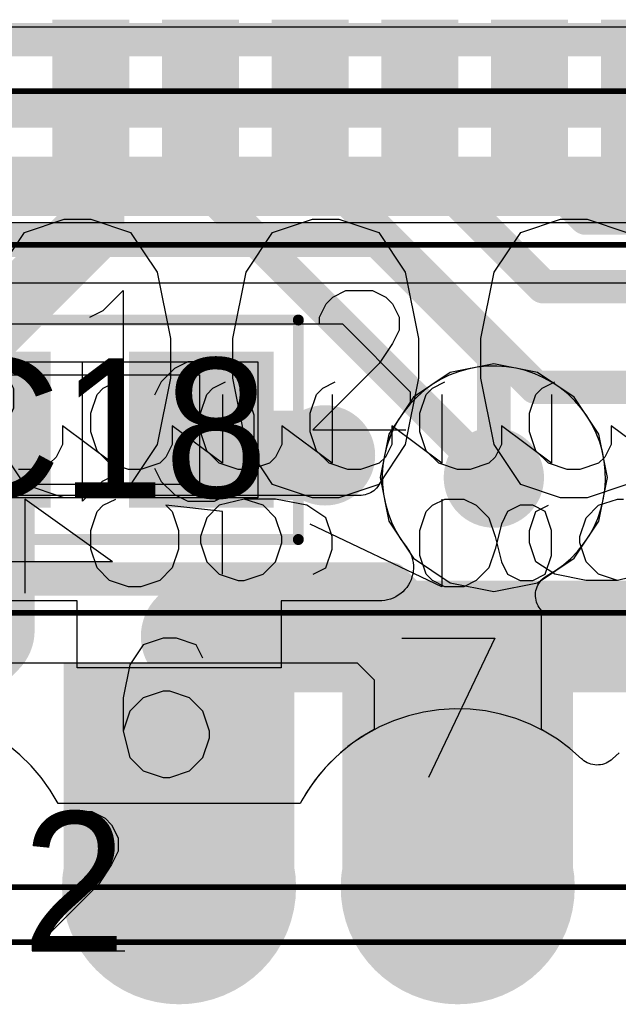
# Model space of a CAD drawing. Header units: millimetres. Extents: x 0 to 559, y 0 to 433.
# Tile 13 of 65: x 90.08 to 92.81, y 89.18 to 93.66. Entities that reach past the tile are written whole.
import ezdxf

# ---------------------------------------------------------------- set-up
doc = ezdxf.new("R2010")
doc.units = ezdxf.units.MM
for name, color, linetype in [('BottomLayer', 5, 'Continuous'), ('BottomOverlay', 54, 'Continuous'), ('BottomPaste', 16, 'Continuous'), ('BottomSolder', 6, 'Continuous'), ('KeepOutLayer', 6, 'Continuous'), ('Mechanical10', 56, 'Continuous'), ('Mechanical11', 56, 'Continuous'), ('Mechanical12', 56, 'Continuous'), ('Mechanical9', 56, 'Continuous'), ('MidLayer1', 16, 'Continuous'), ('MidLayer2', 76, 'Continuous'), ('MultiLayer', 9, 'Continuous'), ('TopLayer', 1, 'Continuous'), ('TopOverlay', 2, 'Continuous'), ('TopPaste', 8, 'Continuous'), ('TopSolder', 216, 'Continuous'), ('ViaHoleLayer', 16, 'Continuous')]:
    doc.layers.add(name, color=color, linetype=linetype)

# ---------------------------------------------------------------- blocks, each defined once
blk = doc.blocks.new('NCS36510_98')
at = {"layer": 'Mechanical10', "const_width": 0.0254}
blk.add_lwpolyline([(-2.8001, 2.1999), (-2.8001, -2.8001)], dxfattribs=at)
at = {"layer": 'Mechanical12'}
blk.add_line((-3.4, -3.4), (-3.4, 3.4), dxfattribs=at)
at = {"layer": 'Mechanical9'}
for p, q in [((-4.9447, 0.1502), (-4.9447, 0.7501)), ((-4.6591, 0.5501), (-5.0875, 0.5501)), ((-4.9447, 0.1502), (-4.6591, 0.5501)), ((-4.5248, 0.5216), (-4.5248, 0.5787)), ((-4.4963, 0.4359), (-4.5248, 0.5216)), ((-4.4677, 0.4073), (-4.4963, 0.4359)), ((-4.4106, 0.3787), (-4.4677, 0.4073)), ((-4.4963, 0.1502), (-4.3249, 0.3787)), ((-4.3249, 0.3787), (-4.4106, 0.3787)), ((-4.9733, 0.2214), (-4.8876, 0.2499)), ((-4.8876, 0.2499), (-4.8019, 0.2499)), ((-4.8019, 0.2499), (-4.7162, 0.2214)), ((-4.4392, 0.2214), (-4.3535, 0.2499)), ((-4.3535, 0.2499), (-4.2678, 0.2499)), ((-4.2678, 0.2499), (-4.1821, 0.2214)), ((-5.0304, 0.1642), (-4.9733, 0.2214)), ((-4.7162, 0.2214), (-4.6876, 0.1928)), ((-4.6876, 0.1928), (-4.6591, 0.1357)), ((-4.4963, 0.1642), (-4.4392, 0.2214)), ((-4.1821, 0.2214), (-4.1535, 0.1928)), ((-4.1535, 0.1928), (-4.125, 0.1357)), ((-5.059, 0.0786), (-5.0304, 0.1642)), ((-4.5248, 0.0786), (-4.4963, 0.1642)), ((-4.1821, 0.1502), (-4.4963, 0.1502)), ((-5.059, 0.0214), (-5.059, 0.0786)), ((-4.5248, 0.0214), (-4.5248, 0.0786)), ((-5.0304, -0.0643), (-5.059, 0.0214)), ((-4.4963, -0.0643), (-4.5248, 0.0214)), ((-4.9733, -0.1214), (-5.0304, -0.0643)), ((-4.4677, -0.0928), (-4.4963, -0.0643)), ((-4.8876, -0.1499), (-4.9733, -0.1214)), ((-4.7162, -0.1214), (-4.8019, -0.1499)), ((-4.7162, -0.3499), (-4.6876, -0.0928)), ((-4.6876, -0.0928), (-4.7162, -0.1214)), ((-4.4963, -0.3499), (-4.3249, -0.1214)), ((-4.4106, -0.1214), (-4.4677, -0.0928)), ((-4.3249, -0.1214), (-4.4106, -0.1214)), ((-4.8019, -0.1499), (-4.8876, -0.1499)), ((-4.859, -0.2499), (-4.9447, -0.2785)), ((-4.8305, -0.2499), (-4.859, -0.2499)), ((-4.7448, -0.2785), (-4.8305, -0.2499)), ((-4.4392, -0.2785), (-4.3535, -0.2499)), ((-4.3535, -0.2499), (-4.2678, -0.2499)), ((-4.2678, -0.2499), (-4.1821, -0.2785)), ((-4.9447, -0.2785), (-5.0018, -0.3356)), ((-4.6876, -0.3356), (-4.7448, -0.2785)), ((-4.4963, -0.3356), (-4.4392, -0.2785)), ((-4.1821, -0.2785), (-4.1535, -0.3071)), ((-4.1535, -0.3071), (-4.125, -0.3642)), ((-5.0018, -0.3356), (-5.0304, -0.4213)), ((-5.0018, -0.3499), (-4.7162, -0.3499)), ((-4.6591, -0.4499), (-4.6876, -0.3356)), ((-4.5248, -0.4213), (-4.4963, -0.3356)), ((-4.1821, -0.3499), (-4.4963, -0.3499)), ((-5.0304, -0.4213), (-5.0304, -0.4499)), ((-4.5248, -0.4784), (-4.5248, -0.4213)), ((-5.0304, -0.4499), (-5.0018, -0.5356)), ((-4.6876, -0.5356), (-4.6591, -0.4499)), ((-4.6591, -0.5927), (-4.6591, -0.4499)), ((-4.4963, -0.5641), (-4.5248, -0.4784)), ((-5.0018, -0.5356), (-4.9447, -0.5927)), ((-4.7448, -0.5927), (-4.6876, -0.5356)), ((-4.4677, -0.5927), (-4.4963, -0.5641)), ((-4.9447, -0.5927), (-4.859, -0.6213)), ((-4.859, -0.6213), (-4.8305, -0.6213)), ((-4.8305, -0.6213), (-4.7448, -0.5927)), ((-4.6876, -0.7355), (-4.6591, -0.5927)), ((-4.4963, -0.8498), (-4.3249, -0.6213)), ((-4.4106, -0.6213), (-4.4677, -0.5927)), ((-4.3249, -0.6213), (-4.4106, -0.6213)), ((-5.059, -1.3499), (-4.7733, -0.7501)), ((-4.7448, -0.8212), (-4.6876, -0.7355)), ((-4.4392, -0.7786), (-4.3535, -0.7501)), ((-4.3535, -0.7501), (-4.2678, -0.7501)), ((-4.2678, -0.7501), (-4.1821, -0.7786)), ((-5.0018, -0.7641), (-4.9733, -0.8212)), ((-4.4963, -0.8358), (-4.4392, -0.7786)), ((-4.1821, -0.7786), (-4.1535, -0.8072)), ((-4.1535, -0.8072), (-4.125, -0.8643)), ((-4.9733, -0.8212), (-4.8876, -0.8498)), ((-4.8876, -0.8498), (-4.8305, -0.8498)), ((-4.8305, -0.8498), (-4.7448, -0.8212)), ((-4.5248, -0.9214), (-4.4963, -0.8358)), ((-4.1821, -0.8498), (-4.4963, -0.8498)), ((-4.5248, -0.9786), (-4.5248, -0.9214)), ((-4.4963, -1.0643), (-4.5248, -0.9786)), ((-4.4677, -1.0928), (-4.4963, -1.0643)), ((-4.4963, -1.3499), (-4.3249, -1.1214)), ((-4.4106, -1.1214), (-4.4677, -1.0928)), ((-4.3249, -1.1214), (-4.4106, -1.1214)), ((-5.0018, -1.2785), (-4.9161, -1.2499)), ((-4.9161, -1.2499), (-4.8019, -1.2499)), ((-4.8019, -1.2499), (-4.7162, -1.2785)), ((-4.4392, -1.2785), (-4.3535, -1.2499)), ((-4.3535, -1.2499), (-4.2678, -1.2499)), ((-4.2678, -1.2499), (-4.1821, -1.2785)), ((-5.0304, -1.3071), (-5.0018, -1.2785)), ((-4.7162, -1.2785), (-4.6876, -1.3071)), ((-4.4963, -1.3356), (-4.4392, -1.2785)), ((-4.1821, -1.2785), (-4.1535, -1.3071)), ((-5.059, -1.3642), (-5.0304, -1.3071)), ((-4.6876, -1.3071), (-4.6591, -1.3642)), ((-4.5248, -1.4213), (-4.4963, -1.3356)), ((-4.1535, -1.3071), (-4.125, -1.3642)), ((-4.6591, -1.3499), (-5.059, -1.3499)), ((-5.059, -1.4499), (-5.059, -1.3642)), ((-4.6591, -1.3642), (-4.6591, -1.4499)), ((-4.1821, -1.3499), (-4.4963, -1.3499)), ((-4.5248, -1.4784), (-4.5248, -1.4213)), ((-5.0304, -1.507), (-5.059, -1.4499)), ((-4.6591, -1.4499), (-4.6876, -1.507)), ((-4.4963, -1.5641), (-4.5248, -1.4784)), ((-4.9733, -1.5641), (-5.0304, -1.507)), ((-4.6876, -1.507), (-4.7448, -1.5641)), ((-4.8876, -1.5927), (-4.9733, -1.5641)), ((-4.7448, -1.5641), (-4.8305, -1.5927)), ((-4.4677, -1.5927), (-4.4963, -1.5641)), ((-4.8305, -1.5927), (-4.9447, -1.6213)), ((-4.7733, -1.6213), (-4.8876, -1.5927)), ((-4.4106, -1.6213), (-4.4677, -1.5927)), ((-5.0018, -1.6498), (-5.0304, -1.7069)), ((-4.9447, -1.6213), (-5.0018, -1.6498)), ((-4.7162, -1.6498), (-4.7733, -1.6213)), ((-4.6876, -1.7069), (-4.7162, -1.6498)), ((-4.4963, -1.8498), (-4.3249, -1.6213)), ((-4.3249, -1.6213), (-4.4106, -1.6213)), ((-5.0304, -1.7069), (-5.0304, -1.7641)), ((-4.6876, -1.7641), (-4.6876, -1.7069)), ((-5.0304, -1.7641), (-5.0018, -1.8212)), ((-5.0018, -1.8643), (-4.9447, -1.7786)), ((-4.9447, -1.7786), (-4.859, -1.7501)), ((-4.859, -1.7501), (-4.8019, -1.7501)), ((-4.8019, -1.7501), (-4.7162, -1.7786)), ((-4.7162, -1.8212), (-4.6876, -1.7641)), ((-4.7162, -1.7786), (-4.6876, -1.8357)), ((-4.4963, -1.8357), (-4.4392, -1.7786)), ((-4.4392, -1.7786), (-4.3535, -1.7501)), ((-4.3535, -1.7501), (-4.2678, -1.7501)), ((-4.2678, -1.7501), (-4.1821, -1.7786)), ((-4.1821, -1.7786), (-4.1535, -1.8072)), ((-5.0018, -1.8212), (-4.9161, -1.8498)), ((-4.8019, -1.8498), (-4.7162, -1.8212)), ((-4.5248, -1.9214), (-4.4963, -1.8357)), ((-4.1535, -1.8072), (-4.125, -1.8643)), ((-5.0304, -2.0071), (-5.0018, -1.8643)), ((-4.9161, -1.8498), (-4.8019, -1.8498)), ((-4.1821, -1.8498), (-4.4963, -1.8498)), ((-4.5248, -1.9786), (-4.5248, -1.9214)), ((-5.0304, -2.1499), (-5.0304, -2.0071)), ((-5.0018, -2.0643), (-4.9447, -2.0071)), ((-4.9447, -2.0071), (-4.859, -1.9786)), ((-4.859, -1.9786), (-4.8305, -1.9786)), ((-4.8305, -1.9786), (-4.7448, -2.0071)), ((-4.7448, -2.0071), (-4.6876, -2.0643)), ((-4.4963, -2.0643), (-4.5248, -1.9786)), ((-5.0304, -2.1499), (-5.0018, -2.0643)), ((-4.6876, -2.0643), (-4.6591, -2.1499)), ((-4.4677, -2.0928), (-4.4963, -2.0643)), ((-4.4106, -2.1214), (-4.4677, -2.0928)), ((-5.0018, -2.2642), (-5.0304, -2.1499)), ((-4.6591, -2.1499), (-4.6591, -2.1785)), ((-4.4963, -2.3499), (-4.3249, -2.1214)), ((-4.3249, -2.1214), (-4.4106, -2.1214))]:
    blk.add_line(p, q, dxfattribs=at)
at = {"layer": 'TopLayer'}
for points in [[(-3.15, 0.3999), (-3.15, 0.0999), (-2.5, 0.3999), (-2.5, 0.0999)], [(-3.15, -0.0999), (-3.15, -0.3999), (-2.5, -0.0999), (-2.5, -0.3999)], [(-3.15, -0.6001), (-3.15, -0.9), (-2.5, -0.6001), (-2.5, -0.9)], [(-3.15, -1.0999), (-3.15, -1.3999), (-2.5, -1.0999), (-2.5, -1.3999)], [(-3.15, -1.6001), (-3.15, -1.9), (-2.5, -1.6001), (-2.5, -1.9)], [(-3.15, -2.0999), (-3.15, -2.3999), (-2.5, -2.0999), (-2.5, -2.3999)]]:
    blk.add_solid(points, dxfattribs=at)
at = {"layer": 'TopOverlay', "const_width": 0.0254}
blk.add_lwpolyline([(-3.5001, 2.5999), (-3.5001, -3.5001)], dxfattribs=at)
at = {"layer": 'TopPaste'}
for points in [[(-3.15, 0.3999), (-3.15, 0.0999), (-2.5, 0.3999), (-2.5, 0.0999)], [(-3.15, -0.0999), (-3.15, -0.3999), (-2.5, -0.0999), (-2.5, -0.3999)], [(-3.15, -0.6001), (-3.15, -0.9), (-2.5, -0.6001), (-2.5, -0.9)], [(-3.15, -1.0999), (-3.15, -1.3999), (-2.5, -1.0999), (-2.5, -1.3999)], [(-3.15, -1.6001), (-3.15, -1.9), (-2.5, -1.6001), (-2.5, -1.9)], [(-3.15, -2.0999), (-3.15, -2.3999), (-2.5, -2.0999), (-2.5, -2.3999)]]:
    blk.add_solid(points, dxfattribs=at)
at = {"layer": 'TopSolder'}
for points in [[(-3.1754, 0.4253), (-3.1754, 0.0745), (-2.4746, 0.4253), (-2.4746, 0.0745)], [(-3.1754, -0.0745), (-3.1754, -0.4253), (-2.4746, -0.0745), (-2.4746, -0.4253)], [(-3.1754, -0.5747), (-3.1754, -0.9254), (-2.4746, -0.5747), (-2.4746, -0.9254)], [(-3.1754, -1.0745), (-3.1754, -1.4253), (-2.4746, -1.0745), (-2.4746, -1.4253)], [(-3.1754, -1.5747), (-3.1754, -1.9254), (-2.4746, -1.5747), (-2.4746, -1.9254)], [(-3.1754, -2.0745), (-3.1754, -2.4253), (-2.4746, -2.0745), (-2.4746, -2.4253)]]:
    blk.add_solid(points, dxfattribs=at)
blk = doc.blocks.new('11X1MM_BOT_PAD_1_TO_11_SMD_100')
at = {"layer": 'BottomLayer'}
for points in [[(-0.5, -0.5), (0.5, -0.5), (-0.5, 0.5), (0.5, 0.5)], [(0.77, -0.5), (1.77, -0.5), (0.77, 0.5), (1.77, 0.5)]]:
    blk.add_solid(points, dxfattribs=at)
at = {"layer": 'BottomPaste'}
for points in [[(-0.5, -0.5), (0.5, -0.5), (-0.5, 0.5), (0.5, 0.5)], [(0.77, -0.5), (1.77, -0.5), (0.77, 0.5), (1.77, 0.5)]]:
    blk.add_solid(points, dxfattribs=at)
at = {"layer": 'BottomSolder'}
for points in [[(-0.5254, -0.5254), (0.5254, -0.5254), (-0.5254, 0.5254), (0.5254, 0.5254)], [(0.7446, -0.5254), (1.7954, -0.5254), (0.7446, 0.5254), (1.7954, 0.5254)]]:
    blk.add_solid(points, dxfattribs=at)
at = {"layer": 'Mechanical12', "const_width": 0.0254}
for points in [[(-7.1001, 0.7501), (7.1001, 0.7501)], [(-7.1001, -0.7501), (7.1001, -0.7501)]]:
    blk.add_lwpolyline(points, dxfattribs=at)
at = {"layer": 'Mechanical9'}
for p, q in [((-0.0726, 0.6349), (-0.1633, 0.6046)), ((-0.0121, 0.6349), (-0.0726, 0.6349)), ((0.0785, 0.6046), (-0.0121, 0.6349)), ((1.016, 0.6349), (1.4392, 0.6349)), ((1.4392, 0.6349), (1.1369, 0)), ((-0.1633, 0.6046), (-0.2238, 0.5139)), ((0.1088, 0.5442), (0.0785, 0.6046)), ((-0.2238, 0.5139), (-0.254, 0.3628)), ((-0.254, 0.3628), (-0.254, 0.2116)), ((-0.1633, 0.3628), (-0.2238, 0.3023)), ((-0.0726, 0.393), (-0.1633, 0.3628)), ((-0.0424, 0.393), (-0.0726, 0.393)), ((0.0483, 0.3628), (-0.0424, 0.393)), ((0.1088, 0.3023), (0.0483, 0.3628)), ((-0.2238, 0.3023), (-0.254, 0.2116)), ((0.139, 0.2116), (0.1088, 0.3023)), ((-0.254, 0.2116), (-0.2238, 0.0907)), ((0.1088, 0.0907), (0.139, 0.1814)), ((0.139, 0.1814), (0.139, 0.2116)), ((-0.2238, 0.0907), (-0.1633, 0.0302)), ((0.0483, 0.0302), (0.1088, 0.0907)), ((-0.1633, 0.0302), (-0.0726, 0)), ((-0.0726, 0), (-0.0424, 0)), ((-0.0424, 0), (0.0483, 0.0302))]:
    blk.add_line(p, q, dxfattribs=at)
at = {"layer": 'TopOverlay'}
for p, q in [((-0.5791, -0.1848), (-0.5187, -0.1546)), ((-0.5187, -0.1546), (-0.3977, -0.1546)), ((-0.3977, -0.1546), (-0.3373, -0.1848)), ((-0.6396, -0.2755), (-0.6094, -0.215)), ((-0.6094, -0.215), (-0.5791, -0.1848)), ((-0.3373, -0.1848), (-0.307, -0.215)), ((-0.307, -0.215), (-0.2768, -0.2755)), ((-0.6396, -0.3057), (-0.6396, -0.2755)), ((-0.2768, -0.2755), (-0.2768, -0.336)), ((-0.2768, -0.336), (-0.307, -0.3964)), ((-0.307, -0.3964), (-0.3675, -0.4871)), ((-0.3675, -0.4871), (-0.6698, -0.7894)), ((-0.6698, -0.7894), (-0.2466, -0.7894))]:
    blk.add_line(p, q, dxfattribs=at)
blk = doc.blocks.new('C_0402_110')
at = {"layer": 'Mechanical10', "const_width": 0.05}
for points in [[(-0.95, 0.5001), (-0.95, -0.5001)], [(0.95, 0.5001), (-0.95, 0.5001)], [(0.95, 0.5001), (0.95, -0.5001)], [(0.95, -0.5001), (-0.95, -0.5001)]]:
    blk.add_lwpolyline(points, dxfattribs=at)
at = {"layer": 'Mechanical10', "const_width": 0.025}
for points in [[(-0.9625, 0.5001, 1), (-0.9375, 0.5001, 1)], [(-0.9625, 0.5001, 1), (-0.9375, 0.5001, 1)], [(0.9375, 0.5001, 1), (0.9625, 0.5001, 1)], [(0.9375, 0.5001, 1), (0.9625, 0.5001, 1)], [(-0.9625, -0.5001, 1), (-0.9375, -0.5001, 1)], [(-0.9625, -0.5001, 1), (-0.9375, -0.5001, 1)], [(0.9375, -0.5001, 1), (0.9625, -0.5001, 1)], [(0.9375, -0.5001, 1), (0.9625, -0.5001, 1)]]:
    blk.add_lwpolyline(points, format="xyb", close=True, dxfattribs=at)
at = {"layer": 'Mechanical11'}
for p, q in [((-0.765, -0.3099), (-0.765, 0.3099)), ((-0.765, 0.3099), (-0.1151, 0.3099)), ((-0.1151, 0.3099), (0.1151, 0.3099)), ((0.1151, 0.3099), (0.765, 0.3099)), ((0.765, 0.3099), (0.765, -0.3099)), ((-0.765, -0.3099), (-0.765, -0.3099)), ((-0.1151, -0.3099), (-0.765, -0.3099)), ((0.1151, -0.3099), (-0.1151, -0.3099)), ((0.765, -0.3099), (0.1151, -0.3099))]:
    blk.add_line(p, q, dxfattribs=at)
at = {"layer": 'Mechanical12'}
for p, q in [((-0.5001, -0.2499), (-0.5001, 0.2499)), ((-0.5001, 0.2499), (0.5001, 0.2499)), ((0.5001, 0.2499), (0.5001, -0.2499)), ((-0.5001, -0.2499), (-0.5001, -0.2499)), ((0.5001, -0.2499), (-0.5001, -0.2499))]:
    blk.add_line(p, q, dxfattribs=at)
at = {"layer": 'Mechanical9'}
for p, q in [((-1.016, 0), (-1.4392, 0)), ((-1.3183, -0.3023), (-1.016, 0)), ((-0.1512, -0.6349), (-0.1512, 0)), ((-1.3788, -0.393), (-1.3183, -0.3023)), ((-1.409, -0.4535), (-1.3788, -0.393)), ((-1.409, -0.5139), (-1.409, -0.4535)), ((-1.0462, -0.4837), (-1.0462, -0.5139)), ((-1.3788, -0.5744), (-1.409, -0.5139)), ((-1.0462, -0.5139), (-1.0765, -0.5744)), ((0, -0.5139), (-0.0605, -0.5442)), ((-1.3485, -0.6046), (-1.3788, -0.5744)), ((-1.0765, -0.5744), (-1.1067, -0.6046)), ((-0.0605, -0.5442), (-0.1512, -0.6349)), ((-1.2881, -0.6349), (-1.3485, -0.6046)), ((-1.1067, -0.6046), (-1.1672, -0.6349)), ((-1.1672, -0.6349), (-1.2881, -0.6349))]:
    blk.add_line(p, q, dxfattribs=at)
at = {"layer": 'TopLayer'}
for points in [[(-0.2032, 0.3302), (-0.8128, 0.3302), (-0.2032, -0.3302), (-0.8128, -0.3302)], [(0.8128, 0.3302), (0.2032, 0.3302), (0.8128, -0.3302), (0.2032, -0.3302)]]:
    blk.add_solid(points, dxfattribs=at)
at = {"layer": 'TopOverlay'}
for p, q in [((-0.5674, 0.3257), (-0.6279, 0.2955)), ((-0.4465, 0.3257), (-0.5674, 0.3257)), ((-0.386, 0.2955), (-0.4465, 0.3257)), ((-0.0565, 0.2351), (0.0342, 0.3257)), ((0.0342, 0.3257), (0.0342, -0.3091)), ((0.4998, 0.3257), (0.4091, 0.2955)), ((0.6207, 0.3257), (0.4998, 0.3257)), ((0.7114, 0.2955), (0.6207, 0.3257)), ((-0.6279, 0.2955), (-0.6883, 0.2351)), ((-0.3255, 0.2351), (-0.386, 0.2955)), ((0.4091, 0.2955), (0.3788, 0.2351)), ((0.7416, 0.2351), (0.7114, 0.2955)), ((-0.6883, 0.2351), (-0.7186, 0.1746)), ((-0.2953, 0.1746), (-0.3255, 0.2351)), ((-0.117, 0.2048), (-0.0565, 0.2351)), ((0.3788, 0.2351), (0.3788, 0.1746)), ((0.7416, 0.1746), (0.7416, 0.2351)), ((-0.7186, 0.1746), (-0.7488, 0.0839)), ((0.3788, 0.1746), (0.4091, 0.1141)), ((0.7114, 0.1141), (0.7416, 0.1746)), ((0.4091, 0.1141), (0.4695, 0.0839)), ((0.6509, 0.0839), (0.7114, 0.1141)), ((-0.7488, 0.0839), (-0.7488, -0.0673)), ((0.4393, 0.0234), (0.53, 0.0537)), ((0.4695, 0.0839), (0.5905, 0.0537)), ((0.53, 0.0537), (0.6509, 0.0839)), ((0.5905, 0.0537), (0.6812, 0.0234)), ((0.3788, -0.037), (0.4393, 0.0234)), ((0.6812, 0.0234), (0.7416, -0.037)), ((0.3486, -0.0975), (0.3788, -0.037)), ((0.7416, -0.037), (0.7719, -0.0975)), ((-0.7488, -0.0673), (-0.7186, -0.158)), ((0.3486, -0.1882), (0.3486, -0.0975)), ((0.7719, -0.0975), (0.7719, -0.1882)), ((-0.7186, -0.158), (-0.6883, -0.2184)), ((-0.3255, -0.2184), (-0.2953, -0.158)), ((-0.6883, -0.2184), (-0.6279, -0.2789)), ((-0.386, -0.2789), (-0.3255, -0.2184)), ((0.3788, -0.2487), (0.3486, -0.1882)), ((0.7719, -0.1882), (0.7416, -0.2487)), ((0.4091, -0.2789), (0.3788, -0.2487)), ((0.7416, -0.2487), (0.7114, -0.2789)), ((-0.6279, -0.2789), (-0.5674, -0.3091)), ((-0.5674, -0.3091), (-0.4465, -0.3091)), ((-0.4465, -0.3091), (-0.386, -0.2789)), ((0.4998, -0.3091), (0.4091, -0.2789)), ((0.6207, -0.3091), (0.4998, -0.3091)), ((0.7114, -0.2789), (0.6207, -0.3091))]:
    blk.add_line(p, q, dxfattribs=at)
at = {"layer": 'TopPaste'}
for points in [[(-0.2032, 0.3302), (-0.8128, 0.3302), (-0.2032, -0.3302), (-0.8128, -0.3302)], [(0.8128, 0.3302), (0.2032, 0.3302), (0.8128, -0.3302), (0.2032, -0.3302)]]:
    blk.add_solid(points, dxfattribs=at)
at = {"layer": 'TopSolder'}
for points in [[(-0.1778, 0.3556), (-0.8382, 0.3556), (-0.1778, -0.3556), (-0.8382, -0.3556)], [(0.8382, 0.3556), (0.1778, 0.3556), (0.8382, -0.3556), (0.1778, -0.3556)]]:
    blk.add_solid(points, dxfattribs=at)

msp = doc.modelspace()

# ---------------------------------------------------------------- linework, layer by layer
at = {"layer": 'BottomLayer'}
for p, q in [((89.0897, 92.2777), (91.5492, 92.2777)), ((91.5492, 92.2777), (91.8581, 91.9688)), ((91.8581, 91.9688), (91.8581, 91.914)), ((91.858, 91.914), (91.8302, 91.8795)), ((91.8581, 91.914), (91.858, 91.914)), ((91.8302, 91.8795), (91.8054, 91.8427)), ((91.8054, 91.8427), (91.784, 91.8038)), ((91.7661, 91.7633), (91.7517, 91.7213)), ((91.784, 91.8038), (91.7661, 91.7633)), ((91.7517, 91.7213), (91.7411, 91.6782)), ((91.7411, 91.6782), (91.7342, 91.6344)), ((91.7342, 91.6344), (91.7312, 91.5901)), ((91.7312, 91.5901), (91.7321, 91.5458)), ((91.7321, 91.5458), (91.7368, 91.5017)), ((91.7368, 91.5017), (91.7454, 91.4581)), ((91.7454, 91.4581), (91.7577, 91.4155)), ((91.7577, 91.4155), (91.7737, 91.3741)), ((91.7737, 91.3741), (91.7932, 91.3343)), ((91.7932, 91.3343), (91.8162, 91.2963)), ((91.8162, 91.2963), (91.8403, 91.263)), ((91.8403, 91.263), (91.8404, 91.263)), ((91.8404, 91.263), (91.8482, 91.2522)), ((91.8482, 91.2522), (91.8549, 91.2408)), ((91.8549, 91.2408), (91.8607, 91.2288)), ((91.8607, 91.2288), (91.8654, 91.2164)), ((91.8654, 91.2164), (91.869, 91.2036)), ((91.869, 91.2036), (91.8715, 91.1905)), ((91.8715, 91.1905), (91.8728, 91.1773)), ((91.8728, 91.1773), (91.873, 91.164)), ((91.8699, 91.1376), (91.8666, 91.1247)), ((91.872, 91.1508), (91.8699, 91.1376)), ((91.873, 91.164), (91.872, 91.1508)), ((91.8502, 91.0885), (91.8427, 91.0775)), ((91.8567, 91.1001), (91.8502, 91.0885)), ((91.8622, 91.1122), (91.8567, 91.1001)), ((91.8666, 91.1247), (91.8622, 91.1122)), ((91.815, 91.049), (91.8042, 91.0412)), ((91.825, 91.0577), (91.815, 91.049)), ((91.8343, 91.0672), (91.825, 91.0577)), ((91.8427, 91.0775), (91.8343, 91.0672)), ((90.3402, 91.0163), (88.6465, 91.0163)), ((90.3402, 90.7113), (90.3402, 91.0163)), ((91.7204, 91.0163), (91.2698, 91.0163)), ((91.2698, 91.0163), (91.2698, 90.7113)), ((91.7293, 91.0166), (91.7204, 91.0163)), ((91.7425, 91.0179), (91.7293, 91.0166)), ((91.7555, 91.0204), (91.7425, 91.0179)), ((91.7683, 91.024), (91.7555, 91.0204)), ((91.7808, 91.0287), (91.7683, 91.024)), ((91.7928, 91.0345), (91.7808, 91.0287)), ((91.8042, 91.0412), (91.7928, 91.0345)), ((91.2698, 90.7113), (90.3402, 90.7113))]:
    msp.add_line(p, q, dxfattribs=at)
at = {"layer": 'BottomLayer', "const_width": 0.1524}
for points in [[(88.5695, 93.5736), (94.1324, 93.5736)], [(88.4431, 93.2688), (94.2589, 93.2688)], [(88.3166, 92.964), (94.3854, 92.964)], [(88.1901, 92.6592), (91.7072, 92.6592)], [(91.7072, 92.6592), (92.2396, 92.1268)], [(92.2396, 91.5777), (92.2396, 92.1268)]]:
    msp.add_lwpolyline(points, dxfattribs=at)
at = {"layer": 'BottomLayer'}
for points, const_width in [([(91.6691, 92.6592, 1), (91.7453, 92.6592, 1)], 0.0762), ([(91.6691, 92.6592, 1), (91.7453, 92.6592, 1)], 0.0762), ([(92.2015, 92.1268, 1), (92.2777, 92.1268, 1)], 0.0762), ([(92.2015, 92.1268, 1), (92.2777, 92.1268, 1)], 0.0762), ([(91.3686, 91.679, 1), (91.5718, 91.679, 1)], 0.2032), ([(92.138, 91.5777, 1), (92.3412, 91.5777, 1)], 0.2032), ([(92.2015, 91.5777, 1), (92.2777, 91.5777, 1)], 0.0762), ([(90.551, 89.7108, 1), (91.059, 89.7108, 1)], 0.508), ([(91.821, 89.7108, 1), (92.329, 89.7108, 1)], 0.508)]:
    msp.add_lwpolyline(points, format="xyb", close=True, dxfattribs=dict(at, const_width=const_width))
at = {"layer": 'BottomOverlay'}
for p, q in [((90.1009, 92.6952), (90.2823, 92.7557)), ((90.2823, 92.7557), (90.4032, 92.7557)), ((90.4032, 92.7557), (90.5846, 92.6952)), ((91.2315, 92.6952), (91.4129, 92.7557)), ((91.4129, 92.7557), (91.5338, 92.7557)), ((91.5338, 92.7557), (91.7152, 92.6952)), ((92.3622, 92.6952), (92.5436, 92.7557)), ((92.5436, 92.7557), (92.6645, 92.7557)), ((92.6645, 92.7557), (92.8459, 92.6952)), ((89.9799, 92.5138), (90.1009, 92.6952)), ((90.5846, 92.6952), (90.7055, 92.5138)), ((91.1106, 92.5138), (91.2315, 92.6952)), ((91.7152, 92.6952), (91.8362, 92.5138)), ((92.2413, 92.5138), (92.3622, 92.6952)), ((90.7055, 92.5138), (90.766, 92.2115)), ((91.0501, 92.2115), (91.1106, 92.5138)), ((91.8362, 92.5138), (91.8966, 92.2115)), ((92.1808, 92.2115), (92.2413, 92.5138)), ((90.766, 92.2115), (90.766, 92.0301)), ((91.0501, 92.0301), (91.0501, 92.2115)), ((91.8966, 92.2115), (91.8966, 92.0301)), ((92.1808, 92.0301), (92.1808, 92.2115)), ((90.766, 92.0301), (90.7055, 91.7278)), ((91.1106, 91.7278), (91.0501, 92.0301)), ((91.8966, 92.0301), (91.8362, 91.7278)), ((92.2413, 91.7278), (92.1808, 92.0301)), ((90.1009, 91.5464), (89.9799, 91.7278)), ((90.7055, 91.7278), (90.5846, 91.5464)), ((91.2315, 91.5464), (91.1106, 91.7278)), ((91.8362, 91.7278), (91.7152, 91.5464)), ((92.3622, 91.5464), (92.2413, 91.7278)), ((90.2823, 91.486), (90.1009, 91.5464)), ((90.5846, 91.5464), (90.4032, 91.486)), ((91.4129, 91.486), (91.2315, 91.5464)), ((91.7152, 91.5464), (91.5338, 91.486)), ((92.5436, 91.486), (92.3622, 91.5464)), ((92.8459, 91.5464), (92.6645, 91.486)), ((90.4032, 91.486), (90.2823, 91.486)), ((91.5338, 91.486), (91.4129, 91.486)), ((92.6645, 91.486), (92.5436, 91.486))]:
    msp.add_line(p, q, dxfattribs=at)
at = {"layer": 'BottomSolder'}
for points, const_width in [([(91.3559, 91.679, 1), (91.5845, 91.679, 1)], 0.2286), ([(92.1253, 91.5777, 1), (92.3539, 91.5777, 1)], 0.2286), ([(90.5383, 89.7108, 1), (91.0717, 89.7108, 1)], 0.5334), ([(91.8083, 89.7108, 1), (92.3417, 89.7108, 1)], 0.5334)]:
    msp.add_lwpolyline(points, format="xyb", close=True, dxfattribs=dict(at, const_width=const_width))
at = {"layer": 'KeepOutLayer', "const_width": 0.0254}
msp.add_lwpolyline([(72.6181, 89.7108), (99.2604, 89.7108)], dxfattribs=at)
at = {"layer": 'MidLayer1'}
for p, q in [((92.2396, 92.0961), (92.0412, 92.0567)), ((92.2396, 92.0961), (92.0412, 92.0567)), ((92.438, 92.0567), (92.2396, 92.0961)), ((92.438, 92.0567), (92.2396, 92.0961)), ((92.0412, 92.0567), (91.873, 91.9443)), ((92.0412, 92.0567), (91.873, 91.9443)), ((92.6062, 91.9443), (92.438, 92.0567)), ((92.6062, 91.9443), (92.438, 92.0567)), ((91.873, 91.9443), (91.7606, 91.7761)), ((91.873, 91.9443), (91.7606, 91.7761)), ((92.7186, 91.7761), (92.6062, 91.9443)), ((92.7186, 91.7761), (92.6062, 91.9443)), ((91.7606, 91.7761), (91.7211, 91.5777)), ((91.7606, 91.7761), (91.7211, 91.5777)), ((92.7581, 91.5777), (92.7186, 91.7761)), ((92.7581, 91.5777), (92.7186, 91.7761)), ((91.7211, 91.5777), (91.7606, 91.3793)), ((91.7211, 91.5777), (91.7606, 91.3793)), ((92.7186, 91.3793), (92.7581, 91.5777)), ((92.7186, 91.3793), (92.7581, 91.5777)), ((92.7581, 91.5777), (92.7581, 91.5777)), ((91.7606, 91.3793), (91.873, 91.2111)), ((91.7606, 91.3793), (91.873, 91.2111)), ((92.6062, 91.2111), (92.7186, 91.3793)), ((92.6062, 91.2111), (92.7186, 91.3793)), ((91.873, 91.2111), (92.0412, 91.0987)), ((91.873, 91.2111), (92.0412, 91.0987)), ((92.438, 91.0987), (92.6062, 91.2111)), ((92.438, 91.0987), (92.6062, 91.2111)), ((92.0412, 91.0987), (92.2396, 91.0592)), ((92.0412, 91.0987), (92.2396, 91.0592)), ((92.2396, 91.0592), (92.438, 91.0987)), ((92.2396, 91.0592), (92.438, 91.0987)), ((91.9191, 90.509), (91.8501, 90.4924)), ((91.9893, 90.5195), (91.9191, 90.509)), ((92.0601, 90.5239), (91.9893, 90.5195)), ((92.131, 90.5221), (92.0601, 90.5239)), ((92.2015, 90.5142), (92.131, 90.5221)), ((92.2711, 90.5001), (92.2015, 90.5142)), ((91.7829, 90.4698), (91.7178, 90.4414)), ((91.8501, 90.4924), (91.7829, 90.4698)), ((92.3391, 90.48), (92.2711, 90.5001)), ((92.4051, 90.4541), (92.3391, 90.48)), ((91.7178, 90.4414), (91.6555, 90.4075)), ((92.4687, 90.4225), (92.4051, 90.4541)), ((92.5292, 90.3854), (92.4687, 90.4225)), ((91.6555, 90.4075), (91.5964, 90.3683)), ((92.5863, 90.3433), (92.5292, 90.3854)), ((90.0799, 90.3145), (90.0252, 90.3597)), ((91.5409, 90.3241), (91.4895, 90.2752)), ((91.5964, 90.3683), (91.5409, 90.3241)), ((92.6395, 90.2963), (92.5863, 90.3433)), ((92.8109, 90.3241), (92.7806, 90.2962)), ((90.1305, 90.2648), (90.0799, 90.3145)), ((92.6394, 90.2962), (92.6395, 90.2963)), ((92.6433, 90.2927), (92.6394, 90.2962)), ((92.6503, 90.2872), (92.6433, 90.2927)), ((92.6577, 90.2823), (92.6503, 90.2872)), ((92.6654, 90.2781), (92.6577, 90.2823)), ((92.7592, 90.2805), (92.7513, 90.2766)), ((92.7668, 90.2851), (92.7592, 90.2805)), ((92.7739, 90.2904), (92.7668, 90.2851)), ((92.7806, 90.2963), (92.7739, 90.2904)), ((92.7806, 90.2962), (92.7806, 90.2963)), ((90.1765, 90.2107), (90.1305, 90.2648)), ((91.4895, 90.2752), (91.4425, 90.222)), ((92.6736, 90.2745), (92.6654, 90.2781)), ((92.682, 90.2717), (92.6736, 90.2745)), ((92.6906, 90.2697), (92.682, 90.2717)), ((92.6994, 90.2683), (92.6906, 90.2697)), ((92.7082, 90.2678), (92.6994, 90.2683)), ((92.7171, 90.268), (92.7082, 90.2678)), ((92.7259, 90.269), (92.7171, 90.268)), ((92.7346, 90.2708), (92.7259, 90.269)), ((92.7431, 90.2733), (92.7346, 90.2708)), ((92.7513, 90.2766), (92.7431, 90.2733)), ((90.2176, 90.1529), (90.1765, 90.2107)), ((91.4425, 90.222), (91.4003, 90.165)), ((90.2536, 90.0918), (90.2176, 90.1529)), ((91.4003, 90.165), (91.3633, 90.1044)), ((91.3633, 90.1044), (91.3564, 90.0918)), ((91.3564, 90.0918), (90.2536, 90.0918)), ((90.2536, 90.0918), (90.2536, 90.0918))]:
    msp.add_line(p, q, dxfattribs=at)
for points, const_width in [([(91.3686, 91.679, 1), (91.5718, 91.679, 1)], 0.2032), ([(92.138, 91.5777, 1), (92.3412, 91.5777, 1)], 0.2032), ([(90.5721, 90.4326, 1), (90.6483, 90.4326, 1)], 0.0762), ([(90.6211, 90.4326, 1), (90.6973, 90.4326, 1)], 0.0762), ([(90.6211, 90.4326, 1), (90.6973, 90.4326, 1)], 0.0762), ([(90.7669, 90.2868, 1), (90.8431, 90.2868, 1)], 0.0762), ([(90.7669, 90.2868, 1), (90.8431, 90.2868, 1)], 0.0762), ([(90.551, 89.7108, 1), (91.059, 89.7108, 1)], 0.508), ([(91.821, 89.7108, 1), (92.329, 89.7108, 1)], 0.508), ([(90.7669, 89.7108, 1), (90.8431, 89.7108, 1)], 0.0762)]:
    msp.add_lwpolyline(points, format="xyb", close=True, dxfattribs=dict(at, const_width=const_width))
at = {"layer": 'MidLayer1', "const_width": 0.1524}
for points in [[(90.6102, 90.4326), (90.6592, 90.4326)], [(90.6592, 90.4326), (90.805, 90.2868)], [(90.805, 89.7108), (90.805, 90.2868)]]:
    msp.add_lwpolyline(points, dxfattribs=at)
at = {"layer": 'MidLayer2'}
for p, q in [((94.4791, 93.63), (87.9091, 93.63)), ((89.169, 92.4651), (92.8489, 92.4651)), ((92.1642, 92.0806), (92.1207, 92.0721)), ((92.2083, 92.0852), (92.1642, 92.0806)), ((92.2527, 92.086), (92.2083, 92.0852)), ((92.2969, 92.0829), (92.2527, 92.086)), ((92.3408, 92.076), (92.2969, 92.0829)), ((92.3838, 92.0653), (92.3408, 92.076)), ((92.0366, 92.0439), (91.9968, 92.0245)), ((92.078, 92.0598), (92.0366, 92.0439)), ((92.1207, 92.0721), (92.078, 92.0598)), ((92.4258, 92.0509), (92.3838, 92.0653)), ((92.4663, 92.0328), (92.4258, 92.0509)), ((92.5051, 92.0114), (92.4663, 92.0328)), ((91.9588, 92.0016), (91.9229, 91.9755)), ((91.9968, 92.0245), (91.9588, 92.0016)), ((92.5419, 91.9866), (92.5051, 92.0114)), ((92.5764, 91.9587), (92.5419, 91.9866)), ((91.8894, 91.9464), (91.8586, 91.9145)), ((91.9229, 91.9755), (91.8894, 91.9464)), ((92.6083, 91.9279), (92.5764, 91.9587)), ((91.8586, 91.9145), (91.8307, 91.88)), ((92.6374, 91.8944), (92.6083, 91.9279)), ((91.8307, 91.88), (91.8059, 91.8432)), ((92.6635, 91.8585), (92.6374, 91.8944)), ((92.6864, 91.8205), (92.6635, 91.8585)), ((91.8059, 91.8432), (91.7844, 91.8044)), ((92.7058, 91.7806), (92.6864, 91.8205)), ((91.7664, 91.7638), (91.752, 91.7219)), ((91.7844, 91.8044), (91.7664, 91.7638)), ((92.7218, 91.7392), (92.7058, 91.7806)), ((91.752, 91.7219), (91.7413, 91.6788)), ((92.734, 91.6966), (92.7218, 91.7392)), ((91.7413, 91.6788), (91.7343, 91.635)), ((92.7425, 91.653), (92.734, 91.6966)), ((91.7343, 91.635), (91.7313, 91.5947)), ((92.7471, 91.6089), (92.7425, 91.653)), ((91.7306, 91.5858), (91.7292, 91.5771)), ((91.7313, 91.5947), (91.7306, 91.5858)), ((91.7313, 91.5947), (91.7313, 91.5947)), ((92.7479, 91.5646), (92.7471, 91.6089)), ((91.711, 91.537), (91.7054, 91.5302)), ((91.716, 91.5444), (91.711, 91.537)), ((91.7204, 91.5521), (91.716, 91.5444)), ((91.724, 91.5602), (91.7204, 91.5521)), ((91.727, 91.5685), (91.724, 91.5602)), ((91.7292, 91.5771), (91.727, 91.5685)), ((92.7449, 91.5203), (92.7479, 91.5646)), ((91.6297, 91.4964), (89.5421, 91.4964)), ((91.6353, 91.4965), (91.6297, 91.4964)), ((91.6441, 91.4974), (91.6353, 91.4965)), ((91.6528, 91.499), (91.6441, 91.4974)), ((91.6614, 91.5014), (91.6528, 91.499)), ((91.6697, 91.5046), (91.6614, 91.5014)), ((91.6777, 91.5084), (91.6697, 91.5046)), ((91.6853, 91.5129), (91.6777, 91.5084)), ((91.6925, 91.5181), (91.6853, 91.5129)), ((91.6992, 91.5239), (91.6925, 91.5181)), ((91.7054, 91.5302), (91.6992, 91.5239)), ((92.7379, 91.4765), (92.7449, 91.5203)), ((92.7272, 91.4334), (92.7379, 91.4765)), ((92.7128, 91.3915), (92.7272, 91.4334)), ((92.6948, 91.351), (92.7128, 91.3915)), ((92.6485, 91.2754), (92.6733, 91.3122)), ((92.6733, 91.3122), (92.6948, 91.351)), ((92.6206, 91.2409), (92.6485, 91.2754)), ((92.5898, 91.209), (92.6206, 91.2409)), ((92.5204, 91.1537), (92.5563, 91.1798)), ((92.5563, 91.1798), (92.5898, 91.209)), ((92.4824, 91.1309), (92.5204, 91.1537)), ((92.4368, 91.0797), (92.4405, 91.0878)), ((92.4405, 91.0878), (92.4449, 91.0955)), ((92.4449, 91.0955), (92.4499, 91.1028)), ((92.4499, 91.1028), (92.4556, 91.1096)), ((92.4556, 91.1096), (92.4618, 91.1159)), ((92.4618, 91.1159), (92.4686, 91.1217)), ((92.4686, 91.1217), (92.4758, 91.1268)), ((92.4758, 91.1268), (92.4824, 91.1309)), ((92.4294, 91.0452), (92.4301, 91.0541)), ((92.4295, 91.0364), (92.4294, 91.0452)), ((92.4301, 91.0541), (92.4316, 91.0628)), ((92.4316, 91.0628), (92.4338, 91.0714)), ((92.4338, 91.0714), (92.4368, 91.0797)), ((92.4303, 91.0276), (92.4295, 91.0364)), ((92.4319, 91.0188), (92.4303, 91.0276)), ((92.4342, 91.0103), (92.4319, 91.0188)), ((92.4373, 91.002), (92.4342, 91.0103)), ((92.4411, 90.994), (92.4373, 91.002)), ((92.4456, 90.9863), (92.4411, 90.994)), ((92.4507, 90.9791), (92.4456, 90.9863)), ((92.4565, 90.9724), (92.4507, 90.9791)), ((92.4565, 90.4291), (92.4565, 90.9724)), ((92.4565, 90.9724), (92.4565, 90.9724)), ((89.2261, 90.7339), (91.6163, 90.7339)), ((91.6163, 90.7339), (91.6935, 90.6564)), ((91.6935, 90.6564), (91.6935, 90.4291)), ((91.6935, 90.4291), (91.6324, 90.3931)), ((91.6935, 90.4291), (91.6935, 90.4291)), ((92.4687, 90.4225), (92.4565, 90.4291)), ((92.5292, 90.3855), (92.4687, 90.4225)), ((91.6324, 90.3931), (91.5746, 90.3519)), ((92.5863, 90.3433), (92.5292, 90.3855)), ((90.0799, 90.3145), (90.0252, 90.3597)), ((91.5746, 90.3519), (91.5206, 90.3058)), ((92.6395, 90.2963), (92.5863, 90.3433)), ((92.8109, 90.3241), (92.7806, 90.2962)), ((90.1305, 90.2648), (90.0799, 90.3145)), ((91.5206, 90.3058), (91.4708, 90.2553)), ((92.6394, 90.2962), (92.6395, 90.2963)), ((92.6433, 90.2927), (92.6394, 90.2962)), ((92.6503, 90.2872), (92.6433, 90.2927)), ((92.6577, 90.2823), (92.6503, 90.2872)), ((92.6654, 90.2781), (92.6577, 90.2823)), ((92.7592, 90.2805), (92.7513, 90.2766)), ((92.7668, 90.2851), (92.7592, 90.2805)), ((92.7739, 90.2904), (92.7668, 90.2851)), ((92.7806, 90.2963), (92.7739, 90.2904)), ((92.7806, 90.2962), (92.7806, 90.2963)), ((90.1765, 90.2107), (90.1305, 90.2648)), ((91.4708, 90.2553), (91.4257, 90.2005)), ((92.6736, 90.2745), (92.6654, 90.2781)), ((92.682, 90.2717), (92.6736, 90.2745)), ((92.6906, 90.2697), (92.682, 90.2717)), ((92.6994, 90.2683), (92.6906, 90.2697)), ((92.7082, 90.2678), (92.6994, 90.2683)), ((92.7171, 90.268), (92.7082, 90.2678)), ((92.7259, 90.269), (92.7171, 90.268)), ((92.7346, 90.2708), (92.7259, 90.269)), ((92.7431, 90.2733), (92.7346, 90.2708)), ((92.7513, 90.2766), (92.7431, 90.2733)), ((90.2176, 90.1529), (90.1765, 90.2107)), ((91.4257, 90.2005), (91.3855, 90.1421)), ((90.2536, 90.0918), (90.2176, 90.1529)), ((91.3855, 90.1421), (91.3564, 90.0918)), ((91.3564, 90.0918), (90.2536, 90.0918)), ((90.2536, 90.0918), (90.2536, 90.0918))]:
    msp.add_line(p, q, dxfattribs=at)
at = {"layer": 'MidLayer2', "const_width": 0.1524}
for points in [[(88.0671, 93.2487), (94.6371, 93.2487)], [(88.5601, 92.8464), (94.8967, 92.8464)], [(89.3841, 91.1151), (91.7743, 91.1151)], [(91.7743, 91.1151), (92.075, 90.8144)], [(92.075, 89.7108), (92.075, 90.8144)]]:
    msp.add_lwpolyline(points, dxfattribs=at)
at = {"layer": 'MidLayer2'}
for points, const_width in [([(91.3686, 91.679, 1), (91.5718, 91.679, 1)], 0.2032), ([(92.138, 91.5777, 1), (92.3412, 91.5777, 1)], 0.2032), ([(91.7362, 91.1151, 1), (91.8124, 91.1151, 1)], 0.0762), ([(91.7362, 91.1151, 1), (91.8124, 91.1151, 1)], 0.0762), ([(92.0369, 90.8144, 1), (92.1131, 90.8144, 1)], 0.0762), ([(92.0369, 90.8144, 1), (92.1131, 90.8144, 1)], 0.0762), ([(90.551, 89.7108, 1), (91.059, 89.7108, 1)], 0.508), ([(91.821, 89.7108, 1), (92.329, 89.7108, 1)], 0.508), ([(92.0369, 89.7108, 1), (92.1131, 89.7108, 1)], 0.0762)]:
    msp.add_lwpolyline(points, format="xyb", close=True, dxfattribs=dict(at, const_width=const_width))
at = {"layer": 'MultiLayer'}
for points, const_width in [([(91.3686, 91.679, 1), (91.5718, 91.679, 1)], 0.2032), ([(92.138, 91.5777, 1), (92.3412, 91.5777, 1)], 0.2032), ([(90.551, 89.7108, 1), (91.059, 89.7108, 1)], 0.508), ([(91.821, 89.7108, 1), (92.329, 89.7108, 1)], 0.508)]:
    msp.add_lwpolyline(points, format="xyb", close=True, dxfattribs=dict(at, const_width=const_width))
at = {"layer": 'TopLayer'}
for points, const_width in [([(90.4027, 92.7095), (90.4027, 93.314)], 0.3048), ([(90.9025, 92.9147), (90.9025, 93.314)], 0.1524), ([(91.4027, 93.0156), (91.4027, 93.314)], 0.1524), ([(91.9025, 93.0097), (91.9025, 93.314)], 0.1524), ([(92.4027, 93.0156), (92.4027, 93.314)], 0.1524), ([(91.4027, 93.0156), (92.4288, 91.9894)], 0.1524), ([(91.9025, 93.0097), (92.4646, 92.4476)], 0.1524), ([(92.4027, 93.0156), (92.6579, 92.7603)], 0.1524), ([(90.9025, 92.9147), (92.2396, 91.5777)], 0.1524), ([(89.8931, 92.2), (90.4027, 92.7095)], 0.3048), ([(92.6579, 92.7603), (94.4745, 92.7603)], 0.1524), ([(92.4646, 92.4476), (93.8461, 92.4476)], 0.1524), ([(89.8931, 90.8817), (89.8931, 91.7956)], 0.508), ([(90.9188, 91.8657), (91.1055, 91.679)], 0.4064), ([(92.4288, 91.9894), (93.331, 91.9894)], 0.1524), ([(90.9188, 91.7956), (90.9188, 91.8657)], 0.1524), ([(90.9066, 91.7956), (90.9188, 91.7956)], 0.1524), ([(91.1055, 91.679), (91.4702, 91.679)], 0.4064), ([(89.535, 90.5236), (89.8931, 90.8817)], 0.508), ([(90.885, 90.8538), (98.0757, 90.8538)], 0.508)]:
    msp.add_lwpolyline(points, dxfattribs=dict(at, const_width=const_width))
for points, const_width in [([(90.3265, 93.314, 1), (90.4789, 93.314, 1)], 0.1524), ([(90.8644, 93.314, 1), (90.9406, 93.314, 1)], 0.0762), ([(91.3646, 93.314, 1), (91.4408, 93.314, 1)], 0.0762), ([(91.8644, 93.314, 1), (91.9406, 93.314, 1)], 0.0762), ([(92.3646, 93.314, 1), (92.4408, 93.314, 1)], 0.0762), ([(91.3646, 93.0156, 1), (91.4408, 93.0156, 1)], 0.0762), ([(91.3646, 93.0156, 1), (91.4408, 93.0156, 1)], 0.0762), ([(91.8644, 93.0097, 1), (91.9406, 93.0097, 1)], 0.0762), ([(91.8644, 93.0097, 1), (91.9406, 93.0097, 1)], 0.0762), ([(92.3646, 93.0156, 1), (92.4408, 93.0156, 1)], 0.0762), ([(92.3646, 93.0156, 1), (92.4408, 93.0156, 1)], 0.0762), ([(90.8644, 92.9147, 1), (90.9406, 92.9147, 1)], 0.0762), ([(90.8644, 92.9147, 1), (90.9406, 92.9147, 1)], 0.0762), ([(90.3265, 92.7095, 1), (90.4789, 92.7095, 1)], 0.1524), ([(90.3265, 92.7095, 1), (90.4789, 92.7095, 1)], 0.1524), ([(92.6198, 92.7603, 1), (92.696, 92.7603, 1)], 0.0762), ([(92.6198, 92.7603, 1), (92.696, 92.7603, 1)], 0.0762), ([(92.4265, 92.4476, 1), (92.5027, 92.4476, 1)], 0.0762), ([(92.4265, 92.4476, 1), (92.5027, 92.4476, 1)], 0.0762), ([(89.7661, 91.7956, 1), (90.0201, 91.7956, 1)], 0.254), ([(90.8172, 91.8657, 1), (91.0204, 91.8657, 1)], 0.2032), ([(92.3907, 91.9894, 1), (92.4669, 91.9894, 1)], 0.0762), ([(92.3907, 91.9894, 1), (92.4669, 91.9894, 1)], 0.0762), ([(90.8807, 91.8657, 1), (90.9569, 91.8657, 1)], 0.0762), ([(90.8685, 91.7956, 1), (90.9447, 91.7956, 1)], 0.0762), ([(90.8807, 91.7956, 1), (90.9569, 91.7956, 1)], 0.0762), ([(90.8807, 91.7956, 1), (90.9569, 91.7956, 1)], 0.0762), ([(91.0039, 91.679, 1), (91.2071, 91.679, 1)], 0.2032), ([(91.0039, 91.679, 1), (91.2071, 91.679, 1)], 0.2032), ([(91.3686, 91.679, 1), (91.5718, 91.679, 1)], 0.2032), ([(91.3686, 91.679, 1), (91.5718, 91.679, 1)], 0.2032), ([(92.138, 91.5777, 1), (92.3412, 91.5777, 1)], 0.2032), ([(92.2015, 91.5777, 1), (92.2777, 91.5777, 1)], 0.0762), ([(89.7661, 90.8817, 1), (90.0201, 90.8817, 1)], 0.254), ([(89.7661, 90.8817, 1), (90.0201, 90.8817, 1)], 0.254), ([(90.758, 90.8538, 1), (91.012, 90.8538, 1)], 0.254), ([(90.551, 89.7108, 1), (91.059, 89.7108, 1)], 0.508), ([(91.821, 89.7108, 1), (92.329, 89.7108, 1)], 0.508)]:
    msp.add_lwpolyline(points, format="xyb", close=True, dxfattribs=dict(at, const_width=const_width))
at = {"layer": 'TopSolder'}
for points, const_width in [([(91.3559, 91.679, 1), (91.5845, 91.679, 1)], 0.2286), ([(92.1253, 91.5777, 1), (92.3539, 91.5777, 1)], 0.2286), ([(90.5383, 89.7108, 1), (91.0717, 89.7108, 1)], 0.5334), ([(91.8083, 89.7108, 1), (92.3417, 89.7108, 1)], 0.5334)]:
    msp.add_lwpolyline(points, format="xyb", close=True, dxfattribs=dict(at, const_width=const_width))
at = {"layer": 'ViaHoleLayer'}
for points, const_width in [([(91.4194, 91.679, 1), (91.521, 91.679, 1)], 0.1016), ([(92.1888, 91.5777, 1), (92.2904, 91.5777, 1)], 0.1016), ([(90.678, 89.7108, 1), (90.932, 89.7108, 1)], 0.254), ([(91.948, 89.7108, 1), (92.202, 89.7108, 1)], 0.254)]:
    msp.add_lwpolyline(points, format="xyb", close=True, dxfattribs=dict(at, const_width=const_width))

# ---------------------------------------------------------------- block references
for name, p, rotation in [('NCS36510_98', (90.6526, 96.139), 90), ('C_0402_110', (90.3986, 91.7956), 180)]:
    msp.add_blockref(name, p, dxfattribs=dict(rotation=rotation))
msp.add_blockref('11X1MM_BOT_PAD_1_TO_11_SMD_100', (90.805, 90.2109))

# ---------------------------------------------------------------- texts
at = {"layer": 'Mechanical10'}
for s, p in [('C18', (89.6523, 91.4867)), ('J2', (89.6668, 89.4202))]:
    msp.add_text(s, height=0.635, dxfattribs=at).set_placement(p)

doc.saveas('drawing.dxf')
